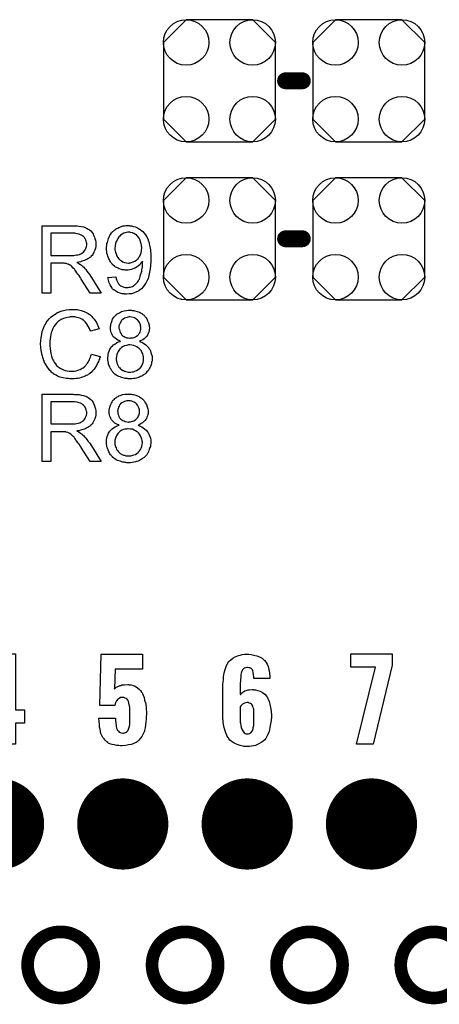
# Model space of a CAD drawing. Extents: x -0.07 to 0.95, y -0.15 to 2.1.
# Tile 13 of 16: x 0.43 to 0.63, y 0.96 to 1.43. Entities that reach past the tile are written whole.
import ezdxf

# ---------------------------------------------------------------- set-up
doc = ezdxf.new("R2010")
doc.units = 0
doc.layers.get('0').update_dxf_attribs({"linetype": 'CONTINUOUS'})
for name, color, linetype in [('gko', 6, 'CONTINUOUS'), ('gto', 2, 'CONTINUOUS'), ('gts', 1, 'CONTINUOUS')]:
    doc.layers.add(name, color=color, linetype=linetype)

# ---------------------------------------------------------------- blocks, each defined once
blk = doc.blocks.new('D12')
at = {"const_width": 0.003}
blk.add_lwpolyline([(-0.0015, 0, 1), (0.0015, 0, 1)], format="xyb", close=True, dxfattribs=at)
blk = doc.blocks.new('D14')
at = {"const_width": 0.004}
blk.add_lwpolyline([(-0.002, 0, 1), (0.002, 0, 1)], format="xyb", close=True, dxfattribs=at)
blk = doc.blocks.new('D42')
blk.add_lwpolyline([(-0.0266, 0.0182), (-0.0266, -0.0182), (-0.0158, -0.029), (0.0158, -0.029), (0.0266, -0.0182), (0.0266, 0.0182), (0.0158, 0.029), (-0.0158, 0.029)], close=True)
for centre in [(-0.0158, 0.0182), (0.0158, 0.0182), (-0.0158, -0.0182), (0.0158, -0.0182)]:
    blk.add_circle(centre, 0.0108)
blk = doc.blocks.new('D46')
at = {"const_width": 0.02165}
blk.add_lwpolyline([(-0.010825, 0, 1), (0.010825, 0, 1)], format="xyb", close=True, dxfattribs=at)

msp = doc.modelspace()

# ---------------------------------------------------------------- linework, layer by layer
at = {"layer": 'gko', "color": 6, "const_width": 0.006}
for points in [[(0.4657, 0.9803, 1), (0.4343, 0.9803)], [(0.5248, 0.9803, 1), (0.4934, 0.9803)], [(0.5839, 0.9803, 1), (0.5525, 0.9803)], [(0.6429, 0.9803, 1), (0.6115, 0.9803)], [(0.4343, 0.9803, 1), (0.4657, 0.9803)], [(0.4934, 0.9803, 1), (0.5248, 0.9803)], [(0.5525, 0.9803, 1), (0.5839, 0.9803)], [(0.6115, 0.9803, 1), (0.6429, 0.9803)]]:
    msp.add_lwpolyline(points, format="xyb", dxfattribs=at)
for points in [[(0.4343, 0.9803), (0.4343, 0.9803)], [(0.4657, 0.9803), (0.4657, 0.9803)], [(0.4657, 0.9803), (0.4657, 0.9803)], [(0.4934, 0.9803), (0.4934, 0.9803)], [(0.5248, 0.9803), (0.5248, 0.9803)], [(0.5248, 0.9803), (0.5248, 0.9803)], [(0.5525, 0.9803), (0.5525, 0.9803)], [(0.5839, 0.9803), (0.5839, 0.9803)], [(0.5839, 0.9803), (0.5839, 0.9803)], [(0.6115, 0.9803), (0.6115, 0.9803)]]:
    msp.add_lwpolyline(points, dxfattribs=at)
at = {"layer": 'gto', "color": 2, "const_width": 0.008}
for points in [[(0.5568, 1.4), (0.5648, 1.4)], [(0.5568, 1.325), (0.5648, 1.325)]]:
    msp.add_lwpolyline(points, dxfattribs=at)
at = {"layer": 'gto', "color": 2}
for points in [[(0.4564, 1.3311), (0.4568, 1.3311), (0.4578, 1.3311), (0.4588, 1.331), (0.4599, 1.3308), (0.4609, 1.3306), (0.4614, 1.3305), (0.4618, 1.3303), (0.4619, 1.3303), (0.4619, 1.3303), (0.4622, 1.3301), (0.4626, 1.3299), (0.4631, 1.3296), (0.4637, 1.3292), (0.4643, 1.3287), (0.4649, 1.328), (0.4654, 1.3273), (0.4654, 1.3272), (0.4655, 1.3272), (0.4656, 1.3269), (0.4658, 1.3264), (0.4661, 1.3258), (0.4663, 1.3251), (0.4666, 1.3243), (0.4667, 1.3234), (0.4667, 1.3225), (0.4667, 1.3224), (0.4667, 1.3223), (0.4667, 1.3221), (0.4667, 1.3219), (0.4667, 1.3216), (0.4667, 1.3213), (0.4665, 1.3205), (0.4662, 1.3196), (0.4658, 1.3186), (0.4653, 1.3176), (0.4649, 1.3171), (0.4645, 1.3167), (0.4645, 1.3166), (0.4644, 1.3166), (0.4643, 1.3165), (0.4641, 1.3163), (0.4639, 1.3161), (0.4636, 1.3159), (0.4632, 1.3157), (0.4629, 1.3154), (0.4624, 1.3152), (0.4619, 1.315), (0.4613, 1.3147), (0.4607, 1.3145), (0.46, 1.3143), (0.4594, 1.3141), (0.4586, 1.3139), (0.4577, 1.3138), (0.4578, 1.3137), (0.458, 1.3136), (0.4583, 1.3135), (0.4587, 1.3133), (0.4595, 1.3128), (0.4599, 1.3124), (0.4603, 1.3122), (0.4604, 1.3121), (0.4606, 1.3118), (0.461, 1.3115), (0.4614, 1.311), (0.4619, 1.3104), (0.4625, 1.3097), (0.4631, 1.3088), (0.4638, 1.3079), (0.4693, 1.2992), (0.464, 1.2992), (0.4598, 1.3059), (0.4598, 1.3059), (0.4597, 1.306), (0.4596, 1.3062), (0.4595, 1.3063), (0.4592, 1.3068), (0.4588, 1.3075), (0.4582, 1.3082), (0.4577, 1.3089), (0.4572, 1.3096), (0.4568, 1.3103), (0.4567, 1.3103), (0.4566, 1.3105), (0.4564, 1.3108), (0.456, 1.3111), (0.4553, 1.3118), (0.455, 1.3121), (0.4546, 1.3124), (0.4545, 1.3124), (0.4545, 1.3125), (0.4543, 1.3126), (0.454, 1.3127), (0.4537, 1.3129), (0.4534, 1.313), (0.4527, 1.3132), (0.4526, 1.3132), (0.4525, 1.3133), (0.4523, 1.3133), (0.4521, 1.3133), (0.4518, 1.3134), (0.4514, 1.3134), (0.4509, 1.3134), (0.4454, 1.3134), (0.4454, 1.2992), (0.4412, 1.2992), (0.4412, 1.3312), (0.456, 1.3312), (0.4564, 1.3311)], [(0.4555, 1.3276), (0.4454, 1.3276), (0.4454, 1.3171), (0.455, 1.3171), (0.4555, 1.3171), (0.4562, 1.3171), (0.4569, 1.3172), (0.4576, 1.3173), (0.4584, 1.3174), (0.459, 1.3176), (0.4591, 1.3177), (0.4593, 1.3177), (0.4596, 1.3179), (0.46, 1.3181), (0.4604, 1.3183), (0.4608, 1.3187), (0.4612, 1.3191), (0.4615, 1.3196), (0.4616, 1.3196), (0.4617, 1.3198), (0.4618, 1.3201), (0.462, 1.3204), (0.4621, 1.3208), (0.4623, 1.3213), (0.4624, 1.3219), (0.4624, 1.3224), (0.4624, 1.3225), (0.4624, 1.3225), (0.4624, 1.3228), (0.4623, 1.3232), (0.4622, 1.3238), (0.462, 1.3243), (0.4617, 1.325), (0.4613, 1.3256), (0.4607, 1.3262), (0.4606, 1.3262), (0.4604, 1.3264), (0.46, 1.3266), (0.4594, 1.3269), (0.4588, 1.3272), (0.4578, 1.3274), (0.4568, 1.3276), (0.4555, 1.3276)], [(0.4824, 1.3313), (0.4826, 1.3313), (0.4829, 1.3312), (0.4837, 1.3311), (0.4846, 1.3309), (0.4855, 1.3306), (0.4865, 1.3302), (0.4875, 1.3296), (0.4875, 1.3296), (0.4876, 1.3295), (0.4877, 1.3294), (0.4879, 1.3293), (0.4884, 1.3289), (0.489, 1.3284), (0.4896, 1.3277), (0.4903, 1.3269), (0.4909, 1.3259), (0.4914, 1.3248), (0.4914, 1.3248), (0.4915, 1.3247), (0.4916, 1.3245), (0.4916, 1.3243), (0.4917, 1.3239), (0.4919, 1.3235), (0.492, 1.3231), (0.4921, 1.3226), (0.4922, 1.322), (0.4924, 1.3213), (0.4925, 1.3205), (0.4926, 1.3197), (0.4927, 1.3189), (0.4928, 1.3179), (0.4928, 1.3169), (0.4928, 1.3159), (0.4928, 1.3158), (0.4928, 1.3156), (0.4928, 1.3153), (0.4928, 1.3148), (0.4928, 1.3143), (0.4928, 1.3137), (0.4927, 1.313), (0.4926, 1.3123), (0.4925, 1.3108), (0.4922, 1.3091), (0.4919, 1.3075), (0.4917, 1.3068), (0.4915, 1.3061), (0.4915, 1.306), (0.4914, 1.3059), (0.4913, 1.3057), (0.4912, 1.3055), (0.4911, 1.3052), (0.4909, 1.3048), (0.4904, 1.304), (0.4899, 1.3032), (0.4892, 1.3022), (0.4884, 1.3013), (0.4875, 1.3006), (0.4874, 1.3006), (0.4874, 1.3005), (0.4872, 1.3004), (0.487, 1.3003), (0.4868, 1.3001), (0.4865, 1.3), (0.4861, 1.2998), (0.4857, 1.2996), (0.4849, 1.2993), (0.4838, 1.2989), (0.4826, 1.2988), (0.4813, 1.2987), (0.481, 1.2987), (0.4807, 1.2987), (0.4804, 1.2987), (0.4801, 1.2988), (0.4792, 1.2989), (0.4782, 1.2992), (0.4772, 1.2995), (0.4762, 1.3001), (0.4757, 1.3004), (0.4752, 1.3007), (0.4752, 1.3008), (0.4751, 1.3008), (0.475, 1.301), (0.4748, 1.3011), (0.4746, 1.3013), (0.4744, 1.3016), (0.474, 1.3023), (0.4735, 1.3031), (0.473, 1.3041), (0.4727, 1.3053), (0.4724, 1.3066), (0.4762, 1.3069), (0.4762, 1.3069), (0.4762, 1.3068), (0.4762, 1.3067), (0.4763, 1.3065), (0.4764, 1.306), (0.4766, 1.3055), (0.4768, 1.3048), (0.4771, 1.3042), (0.4775, 1.3036), (0.478, 1.3031), (0.478, 1.303), (0.4782, 1.3029), (0.4785, 1.3027), (0.4789, 1.3025), (0.4794, 1.3023), (0.48, 1.3021), (0.4807, 1.3019), (0.4814, 1.3019), (0.4818, 1.3019), (0.4821, 1.3019), (0.4825, 1.302), (0.483, 1.3021), (0.4835, 1.3022), (0.4841, 1.3024), (0.4846, 1.3027), (0.4846, 1.3027), (0.4848, 1.3028), (0.4851, 1.303), (0.4854, 1.3033), (0.4857, 1.3036), (0.4861, 1.304), (0.4865, 1.3044), (0.4868, 1.3049), (0.4869, 1.305), (0.487, 1.3052), (0.4872, 1.3055), (0.4874, 1.3059), (0.4876, 1.3065), (0.4878, 1.3071), (0.488, 1.3079), (0.4883, 1.3087), (0.4883, 1.3087), (0.4883, 1.3088), (0.4883, 1.3089), (0.4884, 1.3091), (0.4885, 1.3096), (0.4886, 1.3102), (0.4887, 1.3109), (0.4888, 1.3117), (0.4888, 1.3126), (0.4889, 1.3135), (0.4889, 1.3135), (0.4889, 1.3137), (0.4889, 1.3139), (0.4889, 1.3143), (0.4888, 1.3142), (0.4886, 1.314), (0.4884, 1.3136), (0.488, 1.3132), (0.4876, 1.3127), (0.487, 1.3122), (0.4864, 1.3117), (0.4856, 1.3112), (0.4855, 1.3112), (0.4853, 1.3111), (0.4849, 1.3109), (0.4843, 1.3107), (0.4837, 1.3104), (0.4829, 1.3103), (0.4821, 1.3101), (0.4812, 1.3101), (0.4808, 1.3101), (0.4806, 1.3101), (0.4802, 1.3102), (0.4798, 1.3102), (0.4794, 1.3103), (0.4789, 1.3104), (0.4778, 1.3108), (0.4773, 1.311), (0.4767, 1.3113), (0.4761, 1.3116), (0.4756, 1.312), (0.475, 1.3124), (0.4745, 1.3129), (0.4745, 1.313), (0.4744, 1.3131), (0.4743, 1.3132), (0.4741, 1.3135), (0.4739, 1.3138), (0.4736, 1.3141), (0.4734, 1.3145), (0.4732, 1.315), (0.4729, 1.3155), (0.4727, 1.316), (0.4724, 1.3167), (0.4722, 1.3173), (0.472, 1.3181), (0.4719, 1.3189), (0.4718, 1.3196), (0.4718, 1.3205), (0.4718, 1.3206), (0.4718, 1.3208), (0.4718, 1.321), (0.4718, 1.3213), (0.4719, 1.3217), (0.4719, 1.3222), (0.472, 1.3227), (0.4722, 1.3233), (0.4725, 1.3245), (0.4727, 1.3252), (0.473, 1.3259), (0.4733, 1.3265), (0.4737, 1.3271), (0.4741, 1.3278), (0.4746, 1.3283), (0.4747, 1.3284), (0.4748, 1.3285), (0.4749, 1.3286), (0.4752, 1.3288), (0.4754, 1.329), (0.4758, 1.3293), (0.4762, 1.3295), (0.4766, 1.3299), (0.4771, 1.3301), (0.4776, 1.3304), (0.4789, 1.3309), (0.4795, 1.3311), (0.4803, 1.3312), (0.481, 1.3313), (0.4818, 1.3313), (0.4821, 1.3313), (0.4824, 1.3313)], [(0.4828, 1.3281), (0.482, 1.3281), (0.4819, 1.3281), (0.4813, 1.328), (0.4807, 1.3278), (0.48, 1.3276), (0.4792, 1.3272), (0.4784, 1.3267), (0.4781, 1.3263), (0.4777, 1.3259), (0.4777, 1.3259), (0.4776, 1.3258), (0.4775, 1.3257), (0.4774, 1.3256), (0.4771, 1.3251), (0.4768, 1.3244), (0.4764, 1.3237), (0.4761, 1.3227), (0.4759, 1.3216), (0.4758, 1.3204), (0.4758, 1.3203), (0.4758, 1.3202), (0.4758, 1.3201), (0.4758, 1.3199), (0.4758, 1.3196), (0.4759, 1.3193), (0.476, 1.3186), (0.4763, 1.3178), (0.4765, 1.317), (0.477, 1.3162), (0.4776, 1.3154), (0.4777, 1.3153), (0.4779, 1.3152), (0.4783, 1.3148), (0.4789, 1.3145), (0.4795, 1.3141), (0.4803, 1.3138), (0.4812, 1.3136), (0.4822, 1.3135), (0.4825, 1.3135), (0.4826, 1.3136), (0.4831, 1.3136), (0.4837, 1.3138), (0.4845, 1.314), (0.4852, 1.3143), (0.486, 1.3148), (0.4867, 1.3154), (0.4868, 1.3155), (0.4869, 1.3158), (0.4872, 1.3162), (0.4876, 1.3168), (0.4879, 1.3176), (0.4882, 1.3184), (0.4884, 1.3195), (0.4885, 1.3207), (0.4885, 1.3208), (0.4885, 1.3208), (0.4885, 1.321), (0.4884, 1.3213), (0.4884, 1.3216), (0.4884, 1.3219), (0.4882, 1.3226), (0.488, 1.3235), (0.4877, 1.3244), (0.4873, 1.3253), (0.4867, 1.3261), (0.4867, 1.3262), (0.4866, 1.3262), (0.4863, 1.3264), (0.486, 1.3268), (0.4855, 1.3271), (0.4848, 1.3275), (0.4841, 1.3278), (0.4832, 1.328), (0.4828, 1.3281)], [(0.4564, 1.2915), (0.4568, 1.2914), (0.4573, 1.2914), (0.4578, 1.2914), (0.4584, 1.2912), (0.4597, 1.2909), (0.4611, 1.2905), (0.4618, 1.2902), (0.4624, 1.2899), (0.4631, 1.2895), (0.4637, 1.2891), (0.4637, 1.289), (0.4638, 1.289), (0.464, 1.2889), (0.4643, 1.2886), (0.4645, 1.2884), (0.4648, 1.2881), (0.4651, 1.2877), (0.4655, 1.2873), (0.4659, 1.2869), (0.4662, 1.2863), (0.4667, 1.2858), (0.467, 1.2852), (0.4673, 1.2845), (0.4677, 1.2838), (0.468, 1.283), (0.4683, 1.2822), (0.4641, 1.2812), (0.4641, 1.2813), (0.4641, 1.2814), (0.464, 1.2816), (0.4639, 1.2818), (0.4638, 1.2821), (0.4637, 1.2824), (0.4633, 1.2832), (0.4628, 1.284), (0.4623, 1.2848), (0.4616, 1.2856), (0.4608, 1.2863), (0.4607, 1.2864), (0.4605, 1.2866), (0.46, 1.2868), (0.4594, 1.2872), (0.4586, 1.2874), (0.4577, 1.2877), (0.4567, 1.2879), (0.4555, 1.2879), (0.4552, 1.2879), (0.4549, 1.2879), (0.4546, 1.2879), (0.4542, 1.2878), (0.4533, 1.2877), (0.4524, 1.2875), (0.4514, 1.2872), (0.4503, 1.2867), (0.4493, 1.2861), (0.4493, 1.2861), (0.4492, 1.286), (0.4489, 1.2858), (0.4485, 1.2854), (0.448, 1.2849), (0.4474, 1.2842), (0.4468, 1.2834), (0.4463, 1.2824), (0.4459, 1.2814), (0.4459, 1.2813), (0.4458, 1.2812), (0.4458, 1.2811), (0.4457, 1.2809), (0.4456, 1.2806), (0.4455, 1.2803), (0.4454, 1.2795), (0.4452, 1.2786), (0.445, 1.2775), (0.4449, 1.2764), (0.4449, 1.2752), (0.4449, 1.2752), (0.4449, 1.275), (0.4449, 1.2748), (0.4449, 1.2745), (0.4449, 1.2742), (0.4449, 1.2738), (0.445, 1.2733), (0.445, 1.2728), (0.4452, 1.2717), (0.4454, 1.2705), (0.4457, 1.2693), (0.446, 1.2681), (0.446, 1.2681), (0.4461, 1.268), (0.4462, 1.2678), (0.4463, 1.2676), (0.4466, 1.2671), (0.447, 1.2664), (0.4475, 1.2657), (0.4481, 1.2649), (0.4489, 1.2642), (0.4497, 1.2635), (0.4498, 1.2635), (0.4499, 1.2635), (0.45, 1.2634), (0.4502, 1.2633), (0.4504, 1.2632), (0.4507, 1.2631), (0.4514, 1.2628), (0.4522, 1.2625), (0.4531, 1.2623), (0.4541, 1.2621), (0.4552, 1.2621), (0.4555, 1.2621), (0.4558, 1.2621), (0.4561, 1.2621), (0.4564, 1.2622), (0.4573, 1.2623), (0.4582, 1.2626), (0.4592, 1.2629), (0.4602, 1.2635), (0.4607, 1.2637), (0.4612, 1.2641), (0.4612, 1.2641), (0.4613, 1.2642), (0.4614, 1.2643), (0.4616, 1.2645), (0.4618, 1.2647), (0.462, 1.265), (0.4623, 1.2653), (0.4625, 1.2656), (0.4628, 1.266), (0.4631, 1.2665), (0.4634, 1.267), (0.4637, 1.2675), (0.4639, 1.2681), (0.4642, 1.2688), (0.4644, 1.2695), (0.4646, 1.2702), (0.4688, 1.2691), (0.4688, 1.2691), (0.4688, 1.2689), (0.4687, 1.2686), (0.4685, 1.2683), (0.4684, 1.2678), (0.4682, 1.2673), (0.468, 1.2668), (0.4677, 1.2662), (0.4671, 1.2649), (0.4662, 1.2636), (0.4657, 1.2629), (0.4652, 1.2623), (0.4647, 1.2617), (0.464, 1.2612), (0.464, 1.2611), (0.4639, 1.261), (0.4637, 1.261), (0.4634, 1.2608), (0.4631, 1.2605), (0.4627, 1.2603), (0.4622, 1.2601), (0.4617, 1.2598), (0.4611, 1.2596), (0.4604, 1.2593), (0.4597, 1.2591), (0.459, 1.2589), (0.4582, 1.2587), (0.4574, 1.2586), (0.4565, 1.2585), (0.4556, 1.2585), (0.4551, 1.2585), (0.4547, 1.2585), (0.4543, 1.2585), (0.4538, 1.2586), (0.4532, 1.2586), (0.4526, 1.2587), (0.4512, 1.259), (0.4498, 1.2593), (0.4485, 1.2598), (0.4478, 1.2602), (0.4472, 1.2605), (0.4471, 1.2606), (0.447, 1.2606), (0.4468, 1.2608), (0.4466, 1.261), (0.4464, 1.2611), (0.446, 1.2614), (0.4457, 1.2617), (0.4453, 1.2621), (0.4449, 1.2625), (0.4445, 1.2629), (0.4437, 1.264), (0.4429, 1.2653), (0.4422, 1.2666), (0.4422, 1.2667), (0.4421, 1.2668), (0.4421, 1.2671), (0.4419, 1.2673), (0.4418, 1.2677), (0.4417, 1.2682), (0.4415, 1.2687), (0.4414, 1.2692), (0.4412, 1.2698), (0.4411, 1.2705), (0.4408, 1.272), (0.4406, 1.2736), (0.4405, 1.2752), (0.4405, 1.2753), (0.4405, 1.2755), (0.4405, 1.2757), (0.4406, 1.2761), (0.4406, 1.2765), (0.4406, 1.277), (0.4407, 1.2776), (0.4408, 1.2782), (0.441, 1.2795), (0.4413, 1.281), (0.4418, 1.2825), (0.4424, 1.2839), (0.4425, 1.284), (0.4425, 1.2841), (0.4426, 1.2843), (0.4428, 1.2845), (0.443, 1.2848), (0.4432, 1.2852), (0.4438, 1.286), (0.4446, 1.287), (0.4455, 1.2879), (0.4466, 1.2888), (0.4478, 1.2896), (0.4479, 1.2896), (0.448, 1.2897), (0.4482, 1.2898), (0.4485, 1.2899), (0.4488, 1.2901), (0.4492, 1.2902), (0.4497, 1.2904), (0.4502, 1.2906), (0.4507, 1.2908), (0.4513, 1.2909), (0.4526, 1.2912), (0.4541, 1.2914), (0.4556, 1.2915), (0.4561, 1.2915), (0.4564, 1.2915)], [(0.4835, 1.2911), (0.4839, 1.291), (0.4843, 1.291), (0.4848, 1.2909), (0.4852, 1.2908), (0.4863, 1.2905), (0.4874, 1.2901), (0.488, 1.2898), (0.4886, 1.2895), (0.4891, 1.2891), (0.4896, 1.2887), (0.4896, 1.2886), (0.4897, 1.2886), (0.4898, 1.2884), (0.49, 1.2883), (0.4902, 1.288), (0.4904, 1.2877), (0.4909, 1.287), (0.4913, 1.2861), (0.4917, 1.2851), (0.4921, 1.284), (0.4921, 1.2834), (0.4922, 1.2827), (0.4922, 1.2827), (0.4922, 1.2826), (0.4922, 1.2823), (0.4921, 1.2819), (0.492, 1.2814), (0.4919, 1.2808), (0.4916, 1.2801), (0.4914, 1.2795), (0.491, 1.2788), (0.4909, 1.2787), (0.4907, 1.2786), (0.4904, 1.2783), (0.4901, 1.2779), (0.4896, 1.2775), (0.489, 1.2771), (0.4883, 1.2767), (0.4874, 1.2763), (0.4875, 1.2763), (0.4876, 1.2762), (0.4877, 1.2762), (0.4879, 1.2761), (0.4885, 1.2759), (0.4891, 1.2756), (0.4898, 1.2751), (0.4905, 1.2746), (0.4912, 1.2739), (0.4919, 1.2732), (0.4919, 1.2732), (0.4919, 1.2731), (0.4921, 1.2728), (0.4924, 1.2724), (0.4927, 1.2718), (0.4929, 1.271), (0.4932, 1.2701), (0.4934, 1.2692), (0.4934, 1.2681), (0.4934, 1.2681), (0.4934, 1.2679), (0.4934, 1.2677), (0.4934, 1.2674), (0.4934, 1.2671), (0.4933, 1.2667), (0.4932, 1.2662), (0.4931, 1.2657), (0.4928, 1.2647), (0.4925, 1.2641), (0.4922, 1.2635), (0.4919, 1.2629), (0.4915, 1.2623), (0.491, 1.2618), (0.4905, 1.2612), (0.4905, 1.2612), (0.4904, 1.2611), (0.4903, 1.261), (0.49, 1.2608), (0.4897, 1.2606), (0.4894, 1.2604), (0.489, 1.2601), (0.4885, 1.2598), (0.488, 1.2596), (0.4874, 1.2593), (0.4868, 1.2591), (0.4861, 1.2589), (0.4854, 1.2587), (0.4846, 1.2586), (0.4838, 1.2585), (0.4829, 1.2585), (0.4825, 1.2585), (0.4821, 1.2585), (0.4817, 1.2586), (0.4813, 1.2586), (0.4807, 1.2587), (0.4802, 1.2588), (0.4789, 1.2592), (0.4783, 1.2594), (0.4777, 1.2596), (0.477, 1.2599), (0.4764, 1.2603), (0.4758, 1.2607), (0.4752, 1.2612), (0.4752, 1.2613), (0.4751, 1.2614), (0.475, 1.2615), (0.4748, 1.2617), (0.4746, 1.262), (0.4743, 1.2623), (0.4741, 1.2627), (0.4738, 1.2632), (0.4735, 1.2636), (0.4733, 1.2642), (0.4728, 1.2653), (0.4727, 1.266), (0.4725, 1.2667), (0.4724, 1.2675), (0.4724, 1.2682), (0.4724, 1.2683), (0.4724, 1.2683), (0.4724, 1.2685), (0.4724, 1.2687), (0.4724, 1.269), (0.4725, 1.2693), (0.4726, 1.2701), (0.4728, 1.2709), (0.473, 1.2717), (0.4734, 1.2726), (0.474, 1.2734), (0.474, 1.2735), (0.474, 1.2735), (0.4742, 1.2738), (0.4746, 1.2741), (0.4751, 1.2746), (0.4758, 1.275), (0.4765, 1.2756), (0.4774, 1.276), (0.4785, 1.2763), (0.4784, 1.2763), (0.4784, 1.2763), (0.4782, 1.2764), (0.4781, 1.2765), (0.4776, 1.2767), (0.4771, 1.2769), (0.4765, 1.2773), (0.4759, 1.2778), (0.4753, 1.2783), (0.4748, 1.2788), (0.4748, 1.2789), (0.4746, 1.2791), (0.4745, 1.2795), (0.4743, 1.2799), (0.474, 1.2805), (0.4739, 1.2812), (0.4737, 1.282), (0.4737, 1.2829), (0.4737, 1.2829), (0.4737, 1.283), (0.4737, 1.2832), (0.4737, 1.2835), (0.4738, 1.2837), (0.4738, 1.2841), (0.474, 1.2849), (0.4743, 1.2858), (0.4747, 1.2868), (0.475, 1.2873), (0.4753, 1.2878), (0.4758, 1.2883), (0.4762, 1.2887), (0.4762, 1.2888), (0.4763, 1.2888), (0.4764, 1.289), (0.4766, 1.2891), (0.4769, 1.2893), (0.4772, 1.2895), (0.4776, 1.2897), (0.4779, 1.2899), (0.4784, 1.2902), (0.4789, 1.2904), (0.4795, 1.2906), (0.4801, 1.2908), (0.4813, 1.291), (0.4821, 1.2911), (0.4828, 1.2911), (0.4832, 1.2911), (0.4835, 1.2911)], [(0.4829, 1.2879), (0.4825, 1.2879), (0.4821, 1.2878), (0.4816, 1.2877), (0.481, 1.2875), (0.4803, 1.2873), (0.4797, 1.2869), (0.4791, 1.2864), (0.4791, 1.2864), (0.4789, 1.2862), (0.4787, 1.2859), (0.4784, 1.2854), (0.4782, 1.2849), (0.4779, 1.2843), (0.4777, 1.2837), (0.4777, 1.2829), (0.4777, 1.2829), (0.4777, 1.2829), (0.4777, 1.2826), (0.4778, 1.2822), (0.4779, 1.2817), (0.4781, 1.2811), (0.4783, 1.2805), (0.4787, 1.2798), (0.4791, 1.2793), (0.4792, 1.2792), (0.4794, 1.279), (0.4797, 1.2788), (0.4801, 1.2786), (0.4807, 1.2783), (0.4813, 1.278), (0.4821, 1.2779), (0.4829, 1.2778), (0.483, 1.2778), (0.4833, 1.2779), (0.4837, 1.2779), (0.4843, 1.278), (0.4849, 1.2782), (0.4855, 1.2784), (0.4861, 1.2788), (0.4867, 1.2793), (0.4867, 1.2793), (0.4869, 1.2795), (0.4871, 1.2798), (0.4874, 1.2802), (0.4877, 1.2807), (0.4879, 1.2813), (0.4881, 1.282), (0.4881, 1.2828), (0.4881, 1.2828), (0.4881, 1.2829), (0.4881, 1.2831), (0.488, 1.2835), (0.488, 1.2841), (0.4878, 1.2846), (0.4875, 1.2852), (0.4871, 1.2858), (0.4866, 1.2864), (0.4866, 1.2865), (0.4863, 1.2866), (0.486, 1.2869), (0.4856, 1.2872), (0.485, 1.2874), (0.4844, 1.2877), (0.4837, 1.2878), (0.4829, 1.2879)], [(0.4828, 1.2746), (0.4825, 1.2746), (0.4823, 1.2746), (0.4818, 1.2745), (0.4812, 1.2744), (0.4804, 1.2742), (0.4797, 1.2738), (0.4789, 1.2734), (0.4782, 1.2728), (0.4781, 1.2727), (0.4779, 1.2725), (0.4776, 1.272), (0.4773, 1.2715), (0.477, 1.2708), (0.4767, 1.2701), (0.4765, 1.2692), (0.4764, 1.2682), (0.4764, 1.2681), (0.4764, 1.2679), (0.4764, 1.2676), (0.4765, 1.2672), (0.4766, 1.2667), (0.4767, 1.2661), (0.4769, 1.2656), (0.4771, 1.265), (0.4772, 1.2649), (0.4773, 1.2647), (0.4775, 1.2644), (0.4777, 1.2641), (0.4781, 1.2637), (0.4785, 1.2633), (0.4789, 1.2629), (0.4795, 1.2625), (0.4796, 1.2625), (0.4798, 1.2624), (0.4801, 1.2622), (0.4805, 1.2621), (0.481, 1.262), (0.4816, 1.2618), (0.4823, 1.2617), (0.4829, 1.2617), (0.4832, 1.2617), (0.4834, 1.2617), (0.4839, 1.2618), (0.4846, 1.2619), (0.4853, 1.2622), (0.4861, 1.2624), (0.4868, 1.2629), (0.4876, 1.2635), (0.4877, 1.2636), (0.4879, 1.2638), (0.4882, 1.2642), (0.4885, 1.2647), (0.4888, 1.2654), (0.4892, 1.2662), (0.4893, 1.2671), (0.4894, 1.2681), (0.4894, 1.2681), (0.4894, 1.2682), (0.4894, 1.2683), (0.4894, 1.2685), (0.4893, 1.269), (0.4892, 1.2697), (0.489, 1.2704), (0.4886, 1.2712), (0.4882, 1.272), (0.4875, 1.2727), (0.4874, 1.2728), (0.4872, 1.273), (0.4868, 1.2733), (0.4862, 1.2737), (0.4855, 1.274), (0.4847, 1.2744), (0.4838, 1.2745), (0.4828, 1.2746)], [(0.4564, 1.2511), (0.4568, 1.2511), (0.4578, 1.2511), (0.4588, 1.251), (0.4599, 1.2508), (0.4609, 1.2506), (0.4614, 1.2505), (0.4618, 1.2503), (0.4619, 1.2503), (0.4619, 1.2503), (0.4622, 1.2501), (0.4626, 1.2499), (0.4631, 1.2496), (0.4637, 1.2492), (0.4643, 1.2487), (0.4649, 1.248), (0.4654, 1.2473), (0.4654, 1.2472), (0.4655, 1.2472), (0.4656, 1.2469), (0.4658, 1.2464), (0.4661, 1.2458), (0.4663, 1.2451), (0.4666, 1.2443), (0.4667, 1.2434), (0.4667, 1.2425), (0.4667, 1.2424), (0.4667, 1.2423), (0.4667, 1.2421), (0.4667, 1.2419), (0.4667, 1.2416), (0.4667, 1.2413), (0.4665, 1.2405), (0.4662, 1.2396), (0.4658, 1.2386), (0.4653, 1.2376), (0.4649, 1.2371), (0.4645, 1.2367), (0.4645, 1.2366), (0.4644, 1.2366), (0.4643, 1.2365), (0.4641, 1.2363), (0.4639, 1.2361), (0.4636, 1.2359), (0.4632, 1.2357), (0.4629, 1.2354), (0.4624, 1.2352), (0.4619, 1.235), (0.4613, 1.2347), (0.4607, 1.2345), (0.46, 1.2343), (0.4594, 1.2341), (0.4586, 1.2339), (0.4577, 1.2338), (0.4578, 1.2337), (0.458, 1.2336), (0.4583, 1.2335), (0.4587, 1.2333), (0.4595, 1.2328), (0.4599, 1.2324), (0.4603, 1.2322), (0.4604, 1.2321), (0.4606, 1.2318), (0.461, 1.2315), (0.4614, 1.231), (0.4619, 1.2304), (0.4625, 1.2297), (0.4631, 1.2288), (0.4638, 1.2279), (0.4693, 1.2192), (0.464, 1.2192), (0.4598, 1.2259), (0.4598, 1.2259), (0.4597, 1.226), (0.4596, 1.2262), (0.4595, 1.2263), (0.4592, 1.2268), (0.4588, 1.2275), (0.4582, 1.2282), (0.4577, 1.2289), (0.4572, 1.2296), (0.4568, 1.2303), (0.4567, 1.2303), (0.4566, 1.2305), (0.4564, 1.2308), (0.456, 1.2311), (0.4553, 1.2318), (0.455, 1.2321), (0.4546, 1.2324), (0.4545, 1.2324), (0.4545, 1.2325), (0.4543, 1.2326), (0.454, 1.2327), (0.4537, 1.2329), (0.4534, 1.233), (0.4527, 1.2332), (0.4526, 1.2332), (0.4525, 1.2333), (0.4523, 1.2333), (0.4521, 1.2333), (0.4518, 1.2334), (0.4514, 1.2334), (0.4509, 1.2334), (0.4454, 1.2334), (0.4454, 1.2192), (0.4412, 1.2192), (0.4412, 1.2512), (0.456, 1.2512), (0.4564, 1.2511)], [(0.4829, 1.2513), (0.4832, 1.2512), (0.4837, 1.2512), (0.4841, 1.2511), (0.4846, 1.251), (0.4857, 1.2507), (0.4868, 1.2503), (0.4874, 1.25), (0.4879, 1.2497), (0.4884, 1.2493), (0.4889, 1.2489), (0.489, 1.2488), (0.489, 1.2488), (0.4892, 1.2487), (0.4893, 1.2485), (0.4895, 1.2482), (0.4898, 1.2479), (0.4902, 1.2472), (0.4907, 1.2463), (0.4911, 1.2453), (0.4914, 1.2442), (0.4915, 1.2436), (0.4915, 1.2429), (0.4915, 1.2429), (0.4915, 1.2428), (0.4915, 1.2426), (0.4915, 1.2421), (0.4914, 1.2416), (0.4912, 1.241), (0.491, 1.2403), (0.4907, 1.2397), (0.4903, 1.239), (0.4903, 1.239), (0.4901, 1.2388), (0.4898, 1.2385), (0.4894, 1.2381), (0.4889, 1.2377), (0.4883, 1.2373), (0.4876, 1.2369), (0.4868, 1.2365), (0.4868, 1.2365), (0.4869, 1.2365), (0.4871, 1.2364), (0.4873, 1.2363), (0.4878, 1.2361), (0.4885, 1.2358), (0.4892, 1.2353), (0.4899, 1.2348), (0.4906, 1.2341), (0.4912, 1.2334), (0.4912, 1.2334), (0.4913, 1.2333), (0.4915, 1.233), (0.4917, 1.2326), (0.492, 1.232), (0.4923, 1.2312), (0.4926, 1.2304), (0.4928, 1.2294), (0.4928, 1.2283), (0.4928, 1.2283), (0.4928, 1.2281), (0.4928, 1.2279), (0.4928, 1.2276), (0.4927, 1.2273), (0.4927, 1.2269), (0.4926, 1.2264), (0.4924, 1.2259), (0.4921, 1.2249), (0.4919, 1.2243), (0.4916, 1.2237), (0.4912, 1.2231), (0.4909, 1.2225), (0.4904, 1.222), (0.4899, 1.2214), (0.4898, 1.2214), (0.4898, 1.2213), (0.4896, 1.2212), (0.4894, 1.221), (0.4891, 1.2208), (0.4887, 1.2206), (0.4883, 1.2203), (0.4879, 1.2201), (0.4874, 1.2198), (0.4868, 1.2195), (0.4861, 1.2193), (0.4855, 1.2191), (0.4847, 1.2189), (0.4839, 1.2188), (0.4831, 1.2187), (0.4823, 1.2187), (0.4818, 1.2187), (0.4815, 1.2187), (0.4811, 1.2188), (0.4806, 1.2188), (0.4801, 1.2189), (0.4795, 1.219), (0.4783, 1.2194), (0.4776, 1.2196), (0.477, 1.2198), (0.4764, 1.2201), (0.4758, 1.2205), (0.4752, 1.2209), (0.4746, 1.2214), (0.4746, 1.2215), (0.4745, 1.2216), (0.4743, 1.2217), (0.4741, 1.2219), (0.474, 1.2222), (0.4737, 1.2225), (0.4734, 1.2229), (0.4732, 1.2234), (0.4729, 1.2238), (0.4727, 1.2244), (0.4722, 1.2256), (0.472, 1.2262), (0.4719, 1.2269), (0.4718, 1.2277), (0.4717, 1.2284), (0.4717, 1.2285), (0.4717, 1.2286), (0.4717, 1.2287), (0.4718, 1.2289), (0.4718, 1.2292), (0.4718, 1.2295), (0.4719, 1.2303), (0.4721, 1.2311), (0.4724, 1.2319), (0.4728, 1.2328), (0.4733, 1.2336), (0.4733, 1.2337), (0.4734, 1.2337), (0.4736, 1.234), (0.474, 1.2343), (0.4745, 1.2348), (0.4751, 1.2353), (0.4759, 1.2358), (0.4768, 1.2362), (0.4778, 1.2365), (0.4778, 1.2365), (0.4777, 1.2365), (0.4776, 1.2366), (0.4774, 1.2367), (0.477, 1.2369), (0.4764, 1.2371), (0.4758, 1.2375), (0.4752, 1.238), (0.4747, 1.2385), (0.4742, 1.239), (0.4741, 1.2391), (0.474, 1.2393), (0.4738, 1.2397), (0.4736, 1.2402), (0.4734, 1.2408), (0.4732, 1.2414), (0.4731, 1.2422), (0.473, 1.2431), (0.473, 1.2431), (0.473, 1.2432), (0.473, 1.2434), (0.4731, 1.2437), (0.4731, 1.2439), (0.4732, 1.2443), (0.4734, 1.2451), (0.4736, 1.246), (0.4741, 1.247), (0.4744, 1.2475), (0.4747, 1.248), (0.4751, 1.2485), (0.4755, 1.2489), (0.4756, 1.249), (0.4757, 1.249), (0.4758, 1.2492), (0.476, 1.2493), (0.4762, 1.2495), (0.4765, 1.2497), (0.4769, 1.2499), (0.4773, 1.2501), (0.4777, 1.2504), (0.4782, 1.2506), (0.4788, 1.2508), (0.4794, 1.251), (0.4807, 1.2512), (0.4814, 1.2513), (0.4822, 1.2513), (0.4826, 1.2513), (0.4829, 1.2513)], [(0.4823, 1.2481), (0.4819, 1.2481), (0.4815, 1.248), (0.4809, 1.2479), (0.4803, 1.2477), (0.4797, 1.2475), (0.4791, 1.2471), (0.4785, 1.2466), (0.4784, 1.2466), (0.4782, 1.2464), (0.478, 1.2461), (0.4778, 1.2456), (0.4775, 1.2451), (0.4773, 1.2445), (0.4771, 1.2439), (0.477, 1.2432), (0.477, 1.2431), (0.477, 1.2431), (0.4771, 1.2428), (0.4771, 1.2424), (0.4772, 1.2419), (0.4774, 1.2413), (0.4776, 1.2407), (0.478, 1.24), (0.4785, 1.2395), (0.4785, 1.2394), (0.4788, 1.2392), (0.4791, 1.239), (0.4795, 1.2388), (0.4801, 1.2385), (0.4807, 1.2383), (0.4814, 1.2381), (0.4823, 1.238), (0.4824, 1.238), (0.4826, 1.2381), (0.4831, 1.2381), (0.4836, 1.2382), (0.4842, 1.2384), (0.4848, 1.2386), (0.4855, 1.239), (0.486, 1.2395), (0.4861, 1.2395), (0.4862, 1.2397), (0.4865, 1.24), (0.4868, 1.2404), (0.487, 1.2409), (0.4873, 1.2415), (0.4874, 1.2422), (0.4875, 1.243), (0.4875, 1.243), (0.4875, 1.2431), (0.4875, 1.2433), (0.4874, 1.2438), (0.4873, 1.2443), (0.4871, 1.2448), (0.4868, 1.2454), (0.4865, 1.246), (0.486, 1.2466), (0.4859, 1.2467), (0.4857, 1.2469), (0.4854, 1.2471), (0.4849, 1.2474), (0.4844, 1.2476), (0.4838, 1.2479), (0.4831, 1.2481), (0.4823, 1.2481)], [(0.4555, 1.2476), (0.4454, 1.2476), (0.4454, 1.2371), (0.455, 1.2371), (0.4555, 1.2371), (0.4562, 1.2371), (0.4569, 1.2372), (0.4576, 1.2373), (0.4584, 1.2374), (0.459, 1.2376), (0.4591, 1.2377), (0.4593, 1.2377), (0.4596, 1.2379), (0.46, 1.2381), (0.4604, 1.2384), (0.4608, 1.2387), (0.4612, 1.2391), (0.4615, 1.2396), (0.4616, 1.2396), (0.4617, 1.2398), (0.4618, 1.2401), (0.462, 1.2404), (0.4621, 1.2408), (0.4623, 1.2413), (0.4624, 1.2419), (0.4624, 1.2424), (0.4624, 1.2425), (0.4624, 1.2425), (0.4624, 1.2428), (0.4623, 1.2432), (0.4622, 1.2438), (0.462, 1.2443), (0.4617, 1.245), (0.4613, 1.2456), (0.4607, 1.2462), (0.4606, 1.2462), (0.4604, 1.2464), (0.46, 1.2466), (0.4594, 1.2469), (0.4588, 1.2472), (0.4578, 1.2474), (0.4568, 1.2476), (0.4555, 1.2476)], [(0.4821, 1.2348), (0.4819, 1.2348), (0.4817, 1.2348), (0.4812, 1.2347), (0.4805, 1.2346), (0.4798, 1.2344), (0.479, 1.2341), (0.4782, 1.2336), (0.4776, 1.233), (0.4775, 1.2329), (0.4773, 1.2327), (0.477, 1.2323), (0.4767, 1.2317), (0.4763, 1.2311), (0.476, 1.2303), (0.4758, 1.2294), (0.4758, 1.2284), (0.4758, 1.2283), (0.4758, 1.2281), (0.4758, 1.2278), (0.4758, 1.2274), (0.4759, 1.2269), (0.4761, 1.2263), (0.4763, 1.2258), (0.4765, 1.2252), (0.4765, 1.2251), (0.4766, 1.2249), (0.4768, 1.2246), (0.4771, 1.2243), (0.4774, 1.2239), (0.4778, 1.2235), (0.4783, 1.2231), (0.4789, 1.2227), (0.4789, 1.2227), (0.4791, 1.2226), (0.4795, 1.2225), (0.4799, 1.2223), (0.4804, 1.2222), (0.481, 1.222), (0.4816, 1.2219), (0.4823, 1.2219), (0.4825, 1.2219), (0.4827, 1.2219), (0.4833, 1.222), (0.4839, 1.2221), (0.4847, 1.2224), (0.4855, 1.2226), (0.4862, 1.2231), (0.4869, 1.2237), (0.487, 1.2238), (0.4872, 1.224), (0.4875, 1.2244), (0.4879, 1.225), (0.4882, 1.2256), (0.4885, 1.2264), (0.4887, 1.2273), (0.4888, 1.2283), (0.4888, 1.2283), (0.4888, 1.2284), (0.4888, 1.2286), (0.4887, 1.2287), (0.4887, 1.2292), (0.4886, 1.2299), (0.4883, 1.2306), (0.488, 1.2314), (0.4875, 1.2322), (0.4869, 1.2329), (0.4868, 1.233), (0.4866, 1.2332), (0.4861, 1.2335), (0.4856, 1.2339), (0.4849, 1.2342), (0.4841, 1.2346), (0.4831, 1.2347), (0.4821, 1.2348)], [(0.4285, 1.1014), (0.4328, 1.1014), (0.4328, 1.0951), (0.4285, 1.0951), (0.4285, 1.0851), (0.4211, 1.0851), (0.4211, 1.0951), (0.4082, 1.0951), (0.4082, 1.1016), (0.4193, 1.1279), (0.4285, 1.1279), (0.4285, 1.1014)], [(0.4889, 1.1207), (0.4759, 1.1207), (0.4755, 1.1114), (0.4756, 1.1115), (0.476, 1.1118), (0.4764, 1.1121), (0.4768, 1.1123), (0.4774, 1.1126), (0.4779, 1.1128), (0.478, 1.1128), (0.4783, 1.1129), (0.4786, 1.113), (0.4791, 1.1132), (0.4797, 1.1132), (0.4804, 1.1133), (0.4819, 1.1134), (0.4823, 1.1134), (0.4826, 1.1133), (0.4834, 1.1132), (0.4844, 1.113), (0.4854, 1.1126), (0.4865, 1.1119), (0.4875, 1.111), (0.488, 1.1105), (0.4884, 1.1098), (0.4885, 1.1097), (0.4888, 1.1092), (0.4892, 1.1084), (0.4896, 1.1072), (0.4899, 1.1059), (0.4904, 1.1042), (0.4906, 1.1022), (0.4907, 1.0999), (0.4907, 1.0998), (0.4907, 1.0997), (0.4907, 1.0994), (0.4907, 1.0991), (0.4906, 1.0982), (0.4906, 1.097), (0.4904, 1.0957), (0.4903, 1.0942), (0.4901, 1.0928), (0.4898, 1.0915), (0.4898, 1.0913), (0.4896, 1.0909), (0.4894, 1.0903), (0.489, 1.0896), (0.4885, 1.0887), (0.4879, 1.0879), (0.4872, 1.087), (0.4864, 1.0862), (0.4863, 1.0862), (0.4859, 1.0859), (0.4854, 1.0857), (0.4845, 1.0853), (0.4835, 1.0849), (0.4823, 1.0847), (0.4809, 1.0844), (0.4792, 1.0843), (0.4784, 1.0843), (0.4777, 1.0844), (0.4767, 1.0845), (0.4756, 1.0847), (0.4745, 1.085), (0.4734, 1.0853), (0.4724, 1.0858), (0.4724, 1.0859), (0.472, 1.0862), (0.4716, 1.0865), (0.4711, 1.087), (0.4706, 1.0876), (0.47, 1.0883), (0.4695, 1.0892), (0.4691, 1.0902), (0.4691, 1.0904), (0.4689, 1.0907), (0.4689, 1.0914), (0.4687, 1.0922), (0.4685, 1.0932), (0.4684, 1.0945), (0.4683, 1.0958), (0.4682, 1.0974), (0.4761, 1.0974), (0.4761, 1.0972), (0.4761, 1.0968), (0.4761, 1.0962), (0.4762, 1.0953), (0.4764, 1.0936), (0.4765, 1.0927), (0.4768, 1.092), (0.4768, 1.0919), (0.4769, 1.0917), (0.4771, 1.0915), (0.4774, 1.0912), (0.4778, 1.0908), (0.4783, 1.0906), (0.4789, 1.0904), (0.4795, 1.0903), (0.4798, 1.0903), (0.4801, 1.0904), (0.4804, 1.0905), (0.4812, 1.0908), (0.4815, 1.0911), (0.4819, 1.0914), (0.4819, 1.0915), (0.4819, 1.0916), (0.4821, 1.0918), (0.4823, 1.0922), (0.4825, 1.0931), (0.4828, 1.0942), (0.4828, 1.0943), (0.4828, 1.0946), (0.4829, 1.095), (0.4829, 1.0956), (0.4829, 1.0963), (0.4829, 1.0972), (0.4829, 1.0983), (0.4829, 1.0996), (0.4829, 1.0997), (0.4829, 1.0997), (0.4829, 1.1002), (0.4829, 1.1009), (0.4829, 1.1017), (0.4828, 1.1027), (0.4826, 1.1037), (0.4824, 1.1046), (0.4822, 1.1054), (0.4822, 1.1055), (0.482, 1.1057), (0.4819, 1.106), (0.4816, 1.1064), (0.4812, 1.1067), (0.4807, 1.107), (0.48, 1.1072), (0.4793, 1.1073), (0.4792, 1.1073), (0.4789, 1.1072), (0.4784, 1.1072), (0.4778, 1.1068), (0.4772, 1.1064), (0.4766, 1.1057), (0.476, 1.1047), (0.4759, 1.1042), (0.4757, 1.1035), (0.4686, 1.1035), (0.4692, 1.1278), (0.4889, 1.1278), (0.4889, 1.1207)], [(0.5404, 1.1276), (0.5417, 1.1274), (0.5431, 1.1271), (0.5444, 1.1266), (0.5457, 1.1259), (0.5467, 1.125), (0.5468, 1.1249), (0.5472, 1.1245), (0.5476, 1.1239), (0.5481, 1.123), (0.5485, 1.1219), (0.5489, 1.1205), (0.5492, 1.1189), (0.5493, 1.1169), (0.5494, 1.1162), (0.5417, 1.1162), (0.5417, 1.1164), (0.5417, 1.1167), (0.5417, 1.1172), (0.5416, 1.1179), (0.5414, 1.1192), (0.5412, 1.1199), (0.5411, 1.1204), (0.5411, 1.1204), (0.541, 1.1205), (0.5408, 1.1207), (0.5406, 1.1209), (0.5402, 1.1212), (0.5398, 1.1214), (0.5393, 1.1214), (0.5387, 1.1215), (0.5384, 1.1215), (0.5379, 1.1214), (0.5372, 1.1212), (0.5366, 1.1207), (0.5365, 1.1205), (0.5363, 1.1204), (0.5362, 1.1201), (0.5361, 1.1198), (0.5359, 1.1193), (0.5357, 1.1188), (0.5356, 1.1181), (0.5356, 1.118), (0.5356, 1.1178), (0.5355, 1.1174), (0.5355, 1.1168), (0.5354, 1.116), (0.5354, 1.1151), (0.5353, 1.1141), (0.5353, 1.1129), (0.5353, 1.1086), (0.5355, 1.1087), (0.5358, 1.1092), (0.5365, 1.1098), (0.5375, 1.1104), (0.5376, 1.1104), (0.5377, 1.1104), (0.5381, 1.1106), (0.5385, 1.1107), (0.5391, 1.1109), (0.5397, 1.1109), (0.541, 1.111), (0.5414, 1.111), (0.5417, 1.1109), (0.5426, 1.1109), (0.5437, 1.1106), (0.5447, 1.1102), (0.5459, 1.1096), (0.547, 1.1088), (0.5479, 1.1077), (0.548, 1.1075), (0.5482, 1.1071), (0.5486, 1.1064), (0.549, 1.1054), (0.5494, 1.1041), (0.5497, 1.1025), (0.55, 1.1007), (0.5501, 1.0987), (0.5501, 1.0986), (0.5501, 1.0984), (0.5501, 1.098), (0.5501, 1.0975), (0.55, 1.097), (0.5499, 1.0963), (0.5497, 1.0947), (0.5494, 1.093), (0.549, 1.0911), (0.5483, 1.0894), (0.5474, 1.0878), (0.5473, 1.0876), (0.5469, 1.0872), (0.5462, 1.0865), (0.5453, 1.0859), (0.5441, 1.0852), (0.5426, 1.0845), (0.5407, 1.0841), (0.5397, 1.084), (0.5386, 1.084), (0.538, 1.084), (0.5376, 1.084), (0.5372, 1.084), (0.5366, 1.0841), (0.5353, 1.0845), (0.5338, 1.0849), (0.5324, 1.0855), (0.531, 1.0865), (0.5304, 1.087), (0.5298, 1.0877), (0.5298, 1.0878), (0.5298, 1.0879), (0.5296, 1.0881), (0.5294, 1.0884), (0.529, 1.0892), (0.5285, 1.0904), (0.5279, 1.0919), (0.5275, 1.0935), (0.5272, 1.0956), (0.5271, 1.0979), (0.5271, 1.1131), (0.5271, 1.1132), (0.5271, 1.1134), (0.5271, 1.1138), (0.5272, 1.1143), (0.5272, 1.1149), (0.5273, 1.1155), (0.5274, 1.1171), (0.5277, 1.1189), (0.5282, 1.1206), (0.5288, 1.1224), (0.5296, 1.1239), (0.5296, 1.124), (0.5297, 1.1241), (0.5301, 1.1245), (0.5308, 1.1252), (0.5317, 1.1259), (0.5328, 1.1265), (0.5336, 1.1269), (0.5344, 1.1272), (0.5353, 1.1274), (0.5362, 1.1276), (0.5373, 1.1278), (0.5394, 1.1278), (0.5404, 1.1276)], [(0.6075, 1.1226), (0.5984, 1.0851), (0.5905, 1.0851), (0.5995, 1.1216), (0.5878, 1.1216), (0.5878, 1.1279), (0.6075, 1.1279), (0.6075, 1.1226)], [(0.4755, 1.1114), (0.4754, 1.1114), (0.4754, 1.1113), (0.4755, 1.1114)], [(0.5392, 1.1048), (0.5385, 1.1048), (0.538, 1.1047), (0.5373, 1.1045), (0.5366, 1.1042), (0.5364, 1.1041), (0.5361, 1.1038), (0.5357, 1.1034), (0.5353, 1.1028), (0.5353, 1.096), (0.5353, 1.096), (0.5353, 1.0958), (0.5353, 1.0955), (0.5354, 1.0951), (0.5355, 1.0941), (0.5357, 1.093), (0.5362, 1.0919), (0.5368, 1.0909), (0.5371, 1.0905), (0.5376, 1.0902), (0.5381, 1.09), (0.5387, 1.09), (0.539, 1.09), (0.5392, 1.09), (0.5397, 1.0902), (0.5401, 1.0904), (0.5405, 1.0907), (0.5408, 1.0911), (0.5412, 1.0917), (0.5412, 1.0918), (0.5412, 1.092), (0.5414, 1.0925), (0.5415, 1.093), (0.5417, 1.0939), (0.5417, 1.0948), (0.5418, 1.096), (0.5418, 1.0973), (0.5418, 1.0974), (0.5418, 1.0977), (0.5418, 1.0982), (0.5418, 1.0989), (0.5417, 1.1002), (0.5417, 1.1009), (0.5417, 1.1015), (0.5417, 1.1015), (0.5417, 1.1017), (0.5416, 1.102), (0.5415, 1.1023), (0.5412, 1.1031), (0.5408, 1.1039), (0.5408, 1.104), (0.5407, 1.104), (0.5402, 1.1044), (0.5396, 1.1046), (0.5392, 1.1048)]]:
    msp.add_lwpolyline(points, dxfattribs=at)

# ---------------------------------------------------------------- block references
at = {"layer": 'gko'}
for p in [(0.4343, 0.9803), (0.4343, 0.9803), (0.4657, 0.9803), (0.4657, 0.9803), (0.4657, 0.9803), (0.4657, 0.9803), (0.4934, 0.9803), (0.4934, 0.9803), (0.5248, 0.9803), (0.5248, 0.9803), (0.5248, 0.9803), (0.5248, 0.9803), (0.5525, 0.9803), (0.5525, 0.9803), (0.5839, 0.9803), (0.5839, 0.9803), (0.5839, 0.9803), (0.5839, 0.9803), (0.6115, 0.9803), (0.6115, 0.9803)]:
    msp.add_blockref('D12', p, dxfattribs=at)
at = {"layer": 'gto'}
for p in [(0.5568, 1.4), (0.5648, 1.4), (0.5568, 1.325), (0.5648, 1.325)]:
    msp.add_blockref('D14', p, dxfattribs=at)
at = {"layer": 'gts'}
for name, p in [('D42', (0.5254, 1.4)), ('D42', (0.5963, 1.4)), ('D42', (0.5254, 1.325)), ('D42', (0.5963, 1.325)), ('D46', (0.4205, 1.0472)), ('D46', (0.4795, 1.0472)), ('D46', (0.5386, 1.0472)), ('D46', (0.5976, 1.0472))]:
    msp.add_blockref(name, p, dxfattribs=at)

doc.saveas('drawing.dxf')
